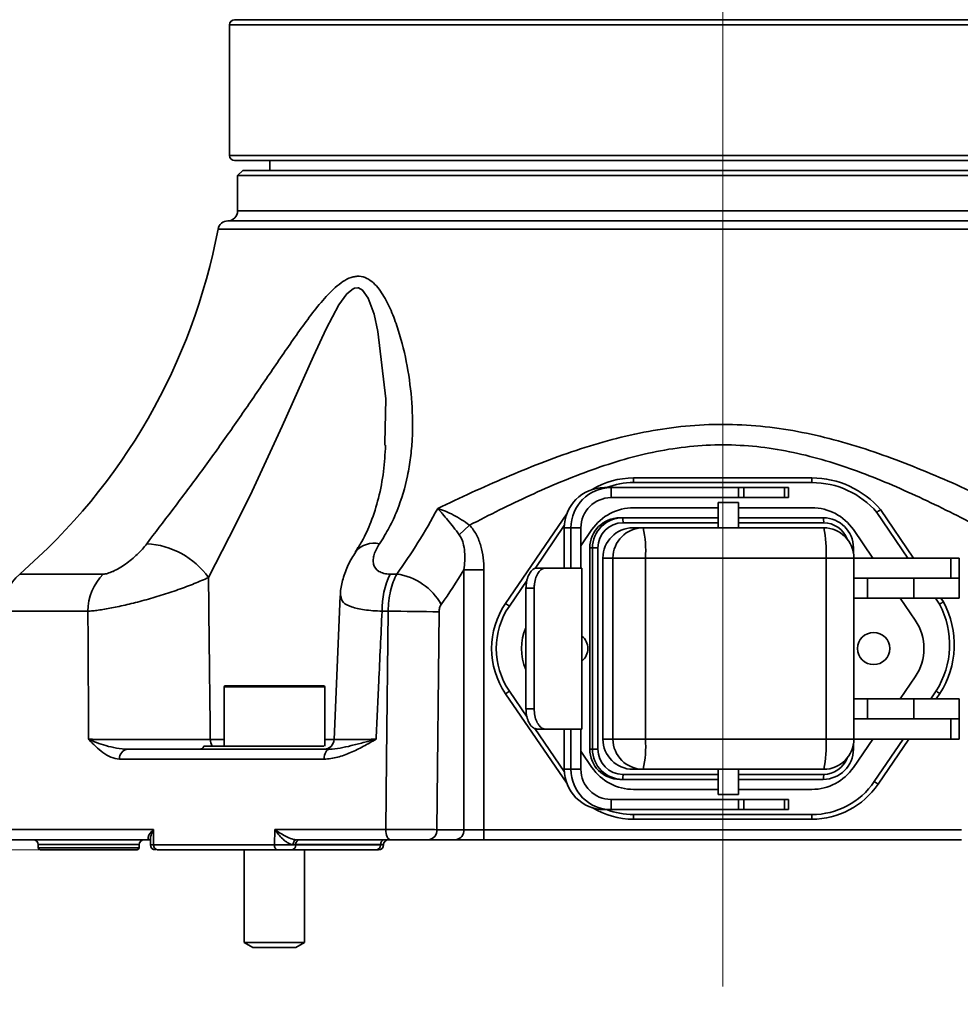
# Model space of a CAD drawing. Header units: millimetres. Extents: x 0 to 297, y 0 to 209.
# Tile 6 of 39: x 68 to 77, y 57 to 67. Entities that reach past the tile are written whole.
import ezdxf

# ---------------------------------------------------------------- set-up
doc = ezdxf.new("R2010")
doc.units = ezdxf.units.MM
doc.linetypes.add('CENTERX2', pattern=[20.32, 12.7, -2.54, 2.54, -2.54])
doc.layers.add('图层0', color=7, linetype='Continuous')
doc.styles.add('SLDTEXTSTYLE1', font='TXT', dxfattribs={"width": 0.7, "bigfont": 'bigfont'})
doc.styles.add('SLDTEXTSTYLE2', font='TXT', dxfattribs={"width": 0.7})
doc.dimstyles.new('SLDDIMSTYLE0', dxfattribs={"dimtxt": 4, "dimasz": 3, "dimexe": 0, "dimexo": 0.0625, "dimgap": 1, "dimtad": 2, "dimlfac": 10, "dimrnd": 1e-09, "dimzin": 12, "dimdsep": 46, "dimtxsty": 'SLDTEXTSTYLE2', "dimsah": 1, "dimcen": 0.09, "dimadec": 0, "dimazin": 3, "dimtfac": 1, "dimtofl": 0, "dimtmove": 0, "dimatfit": 3, "dimfxl": 0, "dimfrac": 2, "dimtolj": 1, "dimtzin": 12, "dimarcsym": 0})
doc.dimstyles.new('SLDDIMSTYLE5', dxfattribs={"dimtxt": 3, "dimasz": 3, "dimexe": 0, "dimexo": 0.0625, "dimgap": 0.75, "dimtad": 0, "dimtih": 1, "dimtoh": 1, "dimlfac": 3, "dimrnd": 1e-09, "dimzin": 12, "dimdsep": 46, "dimtxsty": 'SLDTEXTSTYLE2', "dimblk1": 'NONE', "dimblk2": 'NONE', "dimsah": 1, "dimcen": 0, "dimadec": 0, "dimazin": 3, "dimtfac": 1, "dimtmove": 0, "dimatfit": 3, "dimldrblk": 'NONE', "dimfxl": 0, "dimfrac": 2, "dimtolj": 1, "dimtzin": 12, "dimarcsym": 0})
doc.dimstyles.new('SLDDIMSTYLE6', dxfattribs={"dimtxt": 3, "dimasz": 3, "dimexe": 0, "dimexo": 0.0625, "dimgap": 0.75, "dimtad": 0, "dimtih": 1, "dimtoh": 1, "dimlfac": 3, "dimrnd": 1e-09, "dimzin": 12, "dimdsep": 46, "dimtxsty": 'SLDTEXTSTYLE2', "dimblk1": 'NONE', "dimblk2": 'NONE', "dimsah": 1, "dimcen": 0, "dimadec": 0, "dimazin": 3, "dimtol": 1, "dimtp": 0.03, "dimtfac": 1, "dimtmove": 0, "dimatfit": 3, "dimldrblk": 'NONE', "dimfxl": 0, "dimfrac": 2, "dimtolj": 1, "dimarcsym": 0})
doc.dimstyles.new('SLDDIMSTYLE7', dxfattribs={"dimtxt": 3, "dimasz": 3, "dimexe": 0, "dimexo": 0.0625, "dimgap": 0.75, "dimtad": 0, "dimtih": 1, "dimtoh": 1, "dimlfac": 3, "dimrnd": 1e-09, "dimzin": 12, "dimdsep": 46, "dimtxsty": 'SLDTEXTSTYLE2', "dimblk1": 'NONE', "dimblk2": 'NONE', "dimsah": 1, "dimcen": 0, "dimadec": 0, "dimazin": 3, "dimtfac": 1, "dimtmove": 0, "dimatfit": 3, "dimldrblk": 'NONE', "dimfxl": 0, "dimfrac": 2, "dimtolj": 1, "dimtzin": 12, "dimarcsym": 0})
doc.dimstyles.new('SLDDIMSTYLE9', dxfattribs={"dimtxt": 4, "dimasz": 3, "dimexe": 0, "dimexo": 0.0625, "dimgap": 1, "dimtad": 0, "dimtih": 1, "dimtoh": 1, "dimlfac": 2, "dimrnd": 1e-09, "dimzin": 12, "dimdsep": 46, "dimtxsty": 'SLDTEXTSTYLE2', "dimblk1": 'NONE', "dimblk2": 'NONE', "dimsah": 1, "dimcen": 0, "dimadec": 0, "dimazin": 3, "dimtfac": 1, "dimtmove": 0, "dimatfit": 3, "dimldrblk": 'NONE', "dimfxl": 0, "dimfrac": 2, "dimtolj": 1, "dimtzin": 12, "dimarcsym": 0})

# ---------------------------------------------------------------- blocks, each defined once
blk = doc.blocks.new('_D_3')
at = {"layer": '图层0'}
for p, q in [((67.8406, 57.6856), (67.8406, 50.5312)), ((82.2406, 57.6856), (82.2406, 50.5312)), ((67.8406, 51.5312), (82.2406, 51.5312))]:
    blk.add_line(p, q, dxfattribs=at)
for points in [[(67.8406, 51.5312), (70.8406, 51.0812), (70.8406, 51.9812)], [(82.2406, 51.5312), (79.2406, 51.9812), (79.2406, 51.0812)]]:
    blk.add_solid(points, dxfattribs=at)
at = {"layer": '图层0', "char_height": 4, "attachment_point": 1, "style": 'SLDTEXTSTYLE2'}
for s, insert in [('%%c', (69.3375, 56.6874)), ('144', (73.7603, 56.6874))]:
    blk.add_mtext(s, dxfattribs=dict(at, insert=insert))
blk = doc.blocks.new('_D_6')
at = {"layer": '图层0'}
for p, q in [((57.9906, 77.9356), (46.2579, 77.9356)), ((47.2579, 77.9356), (47.2579, 58.6856)), ((67.2599, 58.6856), (46.2579, 58.6856))]:
    blk.add_line(p, q, dxfattribs=at)
for points in [[(47.2579, 77.9356), (46.8079, 74.9356), (47.7079, 74.9356)], [(47.2579, 58.6856), (47.7079, 61.6856), (46.8079, 61.6856)]]:
    blk.add_solid(points, dxfattribs=at)
at = {"layer": '图层0', "insert": (42.1017, 62.4911), "char_height": 4, "attachment_point": 1, "rotation": 90, "style": 'SLDTEXTSTYLE2'}
blk.add_mtext('192.5', dxfattribs=at)
blk = doc.blocks.new('_D_7')
at = {"layer": '图层0'}
for p, q in [((71.3116, 155.3356), (41.4459, 155.3356)), ((42.4459, 155.3356), (42.4459, 58.6856)), ((67.2599, 58.6856), (41.4459, 58.6856))]:
    blk.add_line(p, q, dxfattribs=at)
for centre, start, end in [((40.1181, 108.1745), 63.43495, 116.56505), ((40.1181, 105.8467), 243.43495, 296.56505)]:
    blk.add_arc(centre, 5.2051, start, end, dxfattribs=at)
for points in [[(42.4459, 155.3356), (41.9959, 152.3356), (42.8959, 152.3356)], [(42.4459, 58.6856), (42.8959, 61.6856), (41.9959, 61.6856)]]:
    blk.add_solid(points, dxfattribs=at)
at = {"layer": '图层0', "insert": (37.2896, 101.1911), "char_height": 4, "attachment_point": 1, "rotation": 90, "style": 'SLDTEXTSTYLE2'}
blk.add_mtext('966.5', dxfattribs=at)
blk = doc.blocks.new('_D_9')
at = {"layer": '图层0'}
for p, q in [((61.9406, 100.1356), (61.9406, 96.4877)), ((61.9406, 97.4877), (50.535, 97.4877)), ((61.9406, 97.4877), (75.0406, 97.4877))]:
    blk.add_line(p, q, dxfattribs=at)
for points in [[(61.9406, 97.4877), (64.9406, 97.0377), (64.9406, 97.9377)], [(75.0406, 97.4877), (72.0406, 97.9377), (72.0406, 97.0377)]]:
    blk.add_solid(points, dxfattribs=at)
at = {"layer": '图层0', "insert": (50.535, 102.644), "char_height": 4, "attachment_point": 1, "style": 'SLDTEXTSTYLE2'}
blk.add_mtext('131', dxfattribs=at)
blk = doc.blocks.new('_D_10')
at = {"layer": '图层0'}
for p, q in [((60.4906, 73.4606), (60.4906, 68.3253)), ((60.4906, 69.3253), (48.2072, 69.3253)), ((60.4906, 69.3253), (75.0406, 69.3253))]:
    blk.add_line(p, q, dxfattribs=at)
for points in [[(60.4906, 69.3253), (63.4906, 68.8753), (63.4906, 69.7753)], [(75.0406, 69.3253), (72.0406, 69.7753), (72.0406, 68.8753)]]:
    blk.add_solid(points, dxfattribs=at)
at = {"layer": '图层0', "insert": (48.2072, 74.4815), "char_height": 4, "attachment_point": 1, "style": 'SLDTEXTSTYLE2'}
blk.add_mtext('145.5', dxfattribs=at)
blk = doc.blocks.new('_D_20')
at = {"layer": '图层0'}
blk.add_line((205.1503, 125.9458), (189.7707, 125.9458), dxfattribs=at)
at = {"layer": '图层0', "char_height": 3, "attachment_point": 1, "style": 'SLDTEXTSTYLE2'}
for s, insert in [('PCD', (189.7707, 129.813)), ('%%c', (195.0082, 129.813)), ('126', (198.3253, 129.813))]:
    blk.add_mtext(s, dxfattribs=dict(at, insert=insert))
blk = doc.blocks.new('_None')
blk = doc.blocks.new('SW_SYMBOL_HOLE_DEPTH')
at = {"layer": '图层0', "color": 0}
for p, q in [((0, 875), (800, 875)), ((400, 875), (400, 75)), ((100, 555), (400, 75)), ((700, 555), (400, 75))]:
    blk.add_line(p, q, dxfattribs=at)
blk = doc.blocks.new('_D_21')
at = {"layer": '图层0'}
blk.add_line((193.8392, 158.7277), (174.7352, 158.7277), dxfattribs=at)
at = {"layer": '图层0', "xscale": 0.003490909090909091, "yscale": 0.003490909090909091, "zscale": 0.003490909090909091}
blk.add_blockref('SW_SYMBOL_HOLE_DEPTH', (187.3634, 158.9731), dxfattribs=at)
at = {"layer": '图层0', "attachment_point": 1, "style": 'SLDTEXTSTYLE2'}
for s, insert, char_height in [('0.03', (182.7078, 163.7975), 2), ('+', (181.5439, 163.7975), 2), ('%%c', (174.7352, 162.5949), 3), ('6', (190.5059, 162.5949), 3), ('4', (178.0523, 162.5949), 3), ('0', (182.7078, 161.4697), 2)]:
    blk.add_mtext(s, dxfattribs=dict(at, insert=insert, char_height=char_height))
blk = doc.blocks.new('_D_22')
at = {"layer": '图层0'}
blk.add_line((239.5302, 134.3533), (260.1472, 134.3533), dxfattribs=at)
at = {"layer": '图层0', "char_height": 3, "attachment_point": 1}
for s, insert, style in [('贯穿', (253.1639, 137.2196), 'SLDTEXTSTYLE1'), ('%%c', (244.6093, 137.2196), 'SLDTEXTSTYLE2'), ('4-', (241.1177, 137.2196), 'SLDTEXTSTYLE2'), ('6.6', (247.9264, 137.2196), 'SLDTEXTSTYLE2'), ('圆周均布', (243.6491, 133.728), 'SLDTEXTSTYLE1')]:
    blk.add_mtext(s, dxfattribs=dict(at, insert=insert, style=style))
blk = doc.blocks.new('_D_24')
at = {"layer": '图层0'}
blk.add_line((165.249, 103.4716), (145.272, 103.4716), dxfattribs=at)
at = {"layer": '图层0', "char_height": 4, "attachment_point": 1, "style": 'SLDTEXTSTYLE2'}
for s, insert in [('%%c', (154.5831, 108.6279)), ('PCD', (145.272, 108.6279)), ('50', (159.0059, 108.6279))]:
    blk.add_mtext(s, dxfattribs=dict(at, insert=insert))

msp = doc.modelspace()

# ---------------------------------------------------------------- linework, layer by layer
at = {"color": 7, "linetype": 'Continuous', "lineweight": 35}
for p, q in [((70.190587, 66.935572), (79.890587, 66.935572)), ((70.140587, 66.885572), (70.140587, 65.585572)), ((79.890587, 65.535572), (70.190587, 65.535572)), ((70.540587, 65.535572), (70.540587, 65.435572)), ((70.270587, 65.435572), (70.220587, 65.385572)), ((70.220587, 65.385572), (70.220587, 65.035572)), ((79.860587, 65.385572), (70.220587, 65.385572)), ((70.270587, 65.435572), (79.810587, 65.435572)), ((71.682876, 62.707776), (71.683281, 62.72758)), ((74.154719, 62.381397), (74.154719, 62.335572)), ((74.154719, 62.381397), (75.926456, 62.381397)), ((75.926456, 62.335572), (74.154719, 62.335572)), ((75.926456, 62.381397), (75.926456, 62.335572)), ((73.931161, 62.285572), (73.864598, 62.285572)), ((73.931161, 62.185572), (73.931161, 62.285572)), ((75.198313, 62.285572), (73.931161, 62.285572)), ((75.198313, 62.185572), (75.198313, 62.285572)), ((75.198313, 62.285572), (75.249273, 62.285572)), ((75.249273, 62.285572), (75.249273, 62.185572)), ((75.249273, 62.285572), (75.65377, 62.285572)), ((75.65377, 62.185572), (75.65377, 62.285572)), ((75.65377, 62.285572), (75.694359, 62.285572)), ((75.694359, 62.185572), (75.694359, 62.285572)), ((75.198313, 62.185572), (73.931161, 62.185572)), ((75.249273, 62.185572), (75.198313, 62.185572)), ((75.249273, 62.185572), (75.65377, 62.185572)), ((75.694359, 62.185572), (75.65377, 62.185572)), ((74.996785, 62.085572), (74.154719, 62.085572)), ((74.996785, 62.135572), (74.996785, 61.885572)), ((74.997082, 62.135572), (74.996785, 62.135572)), ((75.196785, 62.135572), (74.997082, 62.135572)), ((75.196785, 61.885572), (75.196785, 62.135572)), ((75.926456, 62.085572), (75.196785, 62.085572)), ((74.019008, 61.985572), (74.045921, 61.985572)), ((74.045921, 61.985572), (74.996785, 61.985572)), ((75.196785, 61.985572), (76.039999, 61.985572)), ((76.88111, 61.585572), (76.572096, 62.038427)), ((72.423064, 61.815439), (72.524709, 61.911639)), ((73.466646, 61.907833), (73.175799, 61.481601)), ((73.466029, 61.485572), (73.466029, 61.885572)), ((73.532592, 61.885572), (73.466029, 61.885572)), ((73.532592, 61.885572), (73.532592, 61.485572)), ((73.632234, 61.885572), (73.532592, 61.885572)), ((73.632234, 61.885572), (73.632234, 61.485572)), ((73.741711, 61.867395), (73.632234, 61.706958)), ((74.149469, 61.885572), (74.249431, 61.885572)), ((74.249431, 61.885572), (76.044101, 61.885572)), ((76.531771, 61.585572), (76.339464, 61.867395)), ((73.746809, 61.685572), (73.719896, 61.685572)), ((73.719896, 59.685572), (73.719896, 61.685572)), ((73.746809, 59.685572), (73.746809, 61.685572)), ((73.746809, 61.685572), (73.800506, 61.685572)), ((73.800506, 61.685572), (73.800506, 59.685572)), ((76.339259, 61.639255), (76.339259, 61.685572)), ((73.850358, 59.785572), (73.850358, 61.585572)), ((73.950319, 61.585572), (73.850358, 61.585572)), ((74.272499, 61.585572), (73.950319, 61.585572)), ((73.950319, 59.785572), (73.950319, 61.585572)), ((74.272499, 61.585572), (74.272499, 59.785572)), ((76.067169, 61.585572), (74.272499, 61.585572)), ((76.067169, 59.785572), (76.067169, 61.585572)), ((76.344101, 59.785572), (76.344101, 61.585572)), ((76.344101, 61.585572), (77.306939, 61.585572)), ((77.306939, 61.585572), (77.306939, 61.385572)), ((77.306939, 61.585572), (77.390587, 61.585572)), ((77.390587, 61.385572), (77.390587, 61.585572)), ((72.468791, 58.885572), (72.468791, 61.469465)), ((72.468791, 61.469465), (72.66845, 61.469465)), ((72.66845, 61.469465), (72.66845, 58.885572)), ((73.194199, 61.485572), (73.276214, 61.485572)), ((73.641535, 61.485572), (73.276214, 61.485572)), ((73.641535, 59.885572), (73.641535, 61.485572)), ((71.737206, 61.425888), (71.802487, 61.425888)), ((73.096217, 61.364974), (72.921075, 61.108307)), ((76.344101, 61.385572), (77.306939, 61.385572)), ((76.480487, 61.385572), (76.480487, 61.185572)), ((76.938984, 61.385572), (76.938984, 61.185572)), ((77.306939, 61.385572), (77.390587, 61.385572)), ((77.390587, 61.185572), (77.390587, 61.385572)), ((73.167363, 61.285572), (73.0856, 61.285572)), ((73.0856, 61.285572), (73.0856, 60.085572)), ((73.167363, 61.285572), (73.167363, 60.085572)), ((71.23978, 61.209789), (71.179084, 59.781417)), ((76.480487, 61.185572), (76.339259, 61.185572)), ((76.480487, 61.185572), (76.938984, 61.185572)), ((76.953595, 60.967395), (76.804719, 61.185572)), ((76.938984, 61.185572), (77.390587, 61.185572)), ((77.195049, 61.125498), (77.154057, 61.185572)), ((72.883223, 61.134136), (72.921075, 61.108307)), ((71.71703, 61.056472), (71.655493, 61.056472)), ((72.222165, 61.049491), (72.19913, 58.885572)), ((76.804719, 60.185572), (76.953595, 60.403748)), ((70.085815, 60.305572), (70.085815, 59.715572)), ((70.095815, 60.315572), (70.996028, 60.315572)), ((70.996028, 60.315572), (71.075815, 60.315572)), ((71.085815, 59.715572), (71.085815, 60.305572)), ((72.883223, 60.237007), (72.921075, 60.262836)), ((72.921075, 60.262836), (73.096991, 60.005035)), ((76.339259, 60.185572), (76.480487, 60.185572)), ((76.480487, 60.185572), (76.480487, 59.985572)), ((76.480487, 60.185572), (76.938984, 60.185572)), ((76.938984, 59.985572), (76.938984, 60.185572)), ((76.938984, 60.185572), (77.390587, 60.185572)), ((77.107376, 60.185572), (77.160892, 60.263998)), ((77.390587, 59.985572), (77.390587, 60.185572)), ((73.0856, 60.085572), (73.167363, 60.085572)), ((73.174019, 59.892151), (73.466646, 59.463311)), ((76.344101, 59.985572), (77.306939, 59.985572)), ((77.306939, 59.785572), (77.306939, 59.985572)), ((77.306939, 59.985572), (77.390587, 59.985572)), ((77.390587, 59.785572), (77.390587, 59.985572)), ((73.276214, 59.885572), (73.194199, 59.885572)), ((73.276214, 59.885572), (73.641535, 59.885572)), ((73.466029, 59.485572), (73.466029, 59.885572)), ((73.532592, 59.885572), (73.532592, 59.485572)), ((73.632234, 59.485572), (73.632234, 59.885572)), ((69.885815, 59.715572), (71.07636, 59.715572)), ((73.850358, 59.785572), (73.950319, 59.785572)), ((74.272499, 59.785572), (73.950319, 59.785572)), ((74.272499, 59.785572), (76.067169, 59.785572)), ((76.339259, 59.685572), (76.339259, 59.731889)), ((76.339464, 59.503748), (76.531771, 59.785572)), ((76.344101, 59.785572), (77.306939, 59.785572)), ((76.545968, 59.362836), (76.834429, 59.785572)), ((77.306939, 59.785572), (77.390587, 59.785572)), ((69.129823, 59.685572), (71.135486, 59.685572)), ((71.124733, 59.685572), (71.142248, 59.685572)), ((73.632234, 59.664185), (73.741711, 59.503748)), ((73.719896, 59.685572), (73.746809, 59.685572)), ((73.746809, 59.685572), (73.800506, 59.685572)), ((71.080371, 59.587317), (69.0464, 59.587317)), ((73.466029, 59.485572), (73.532592, 59.485572)), ((73.632234, 59.485572), (73.532592, 59.485572)), ((74.249431, 59.485572), (74.149469, 59.485572)), ((76.044101, 59.485572), (74.249431, 59.485572)), ((74.996785, 59.485572), (74.996785, 59.235572)), ((75.196785, 59.235572), (75.196785, 59.485572)), ((74.045921, 59.385572), (74.019008, 59.385572)), ((74.996785, 59.385572), (74.045921, 59.385572)), ((76.039999, 59.385572), (75.196785, 59.385572)), ((76.545968, 59.362836), (76.583821, 59.337007)), ((74.154719, 59.285572), (74.996785, 59.285572)), ((74.997082, 59.235572), (74.996785, 59.235572)), ((75.196785, 59.235572), (74.997082, 59.235572)), ((75.196785, 59.285572), (75.926456, 59.285572)), ((73.931161, 59.185572), (73.931161, 59.085572)), ((73.931161, 59.185572), (75.198313, 59.185572)), ((75.198313, 59.085572), (75.198313, 59.185572)), ((75.198313, 59.185572), (75.249273, 59.185572)), ((75.249273, 59.185572), (75.249273, 59.085572)), ((75.249273, 59.185572), (75.65377, 59.185572)), ((75.65377, 59.085572), (75.65377, 59.185572)), ((75.65377, 59.185572), (75.694359, 59.185572)), ((75.694359, 59.085572), (75.694359, 59.185572)), ((73.931161, 59.085572), (73.864598, 59.085572)), ((73.931161, 59.085572), (75.198313, 59.085572)), ((74.154719, 59.035572), (74.154719, 58.989746)), ((74.154719, 59.035572), (75.926456, 59.035572)), ((75.249273, 59.085572), (75.198313, 59.085572)), ((75.249273, 59.085572), (75.65377, 59.085572)), ((75.694359, 59.085572), (75.65377, 59.085572)), ((75.926456, 59.035572), (75.926456, 58.989746)), ((75.926456, 58.989746), (74.154719, 58.989746)), ((69.384591, 58.887317), (69.385816, 58.736444)), ((70.585167, 58.736444), (70.59098, 58.887317)), ((70.59098, 58.887317), (71.693615, 58.887317)), ((72.19913, 58.885572), (72.468791, 58.885572)), ((72.468791, 58.885572), (72.66845, 58.885572)), ((72.66845, 58.785572), (72.66845, 58.885572)), ((72.66845, 58.885572), (77.412725, 58.885572)), ((69.347789, 58.785572), (67.944094, 58.785572)), ((68.23878, 58.737317), (68.239913, 58.704874)), ((69.241261, 58.704874), (69.242394, 58.737317)), ((69.356293, 58.785572), (69.347789, 58.785572)), ((69.353219, 58.785526), (69.353631, 58.73177)), ((69.385816, 58.736444), (70.585167, 58.736444)), ((70.798039, 58.737317), (70.797907, 58.733827)), ((70.797907, 58.733827), (71.640116, 58.733827)), ((71.640211, 58.737317), (70.798039, 58.737317)), ((71.740116, 58.785572), (70.803576, 58.785572)), ((71.640211, 58.737317), (71.640116, 58.733827)), ((72.388928, 58.785572), (72.119267, 58.785572)), ((72.66845, 58.785572), (72.388928, 58.785572)), ((77.412725, 58.785572), (72.66845, 58.785572)), ((69.221274, 58.685572), (68.259901, 58.685572)), ((70.616107, 58.685572), (69.425084, 58.685572)), ((70.285815, 58.685572), (70.285815, 57.76557)), ((71.600208, 58.685572), (70.757999, 58.685572)), ((70.885815, 57.76557), (70.885815, 58.685572)), ((71.620335, 58.685572), (71.620327, 58.685572)), ((70.285815, 57.76557), (70.372415, 57.715572)), ((70.285815, 57.76557), (70.885815, 57.76557)), ((70.799215, 57.715572), (70.885815, 57.76557)), ((70.372415, 57.715572), (70.799215, 57.715572))]:
    msp.add_line(p, q, dxfattribs=at)
at = {"color": 8, "linetype": 'Continuous', "lineweight": 35}
for p, q in [((79.940587, 66.885572), (70.140587, 66.885572)), ((70.140587, 65.585572), (79.940587, 65.585572)), ((70.220587, 65.035572), (75.040587, 65.035572)), ((75.040587, 65.035572), (79.860587, 65.035572)), ((70.12235, 64.935587), (75.040587, 64.935587)), ((75.040587, 64.935587), (79.958824, 64.935587)), ((75.040587, 64.854094), (70.025838, 64.854094)), ((80.055337, 64.854094), (75.040587, 64.854094)), ((76.608554, 62.066301), (76.936588, 61.585572)), ((72.883223, 61.134136), (73.490915, 62.0247)), ((74.996785, 61.935572), (74.049765, 61.935572)), ((76.043844, 61.935572), (75.196785, 61.935572)), ((76.326944, 61.685572), (76.339259, 61.685572)), ((76.344101, 61.585572), (76.067169, 61.585572)), ((68.054774, 61.425888), (68.885162, 61.425888)), ((77.209535, 61.185572), (77.234261, 61.149336)), ((68.7329, 61.056472), (67.881972, 61.056472)), ((71.004399, 60.305572), (70.085815, 60.305572)), ((71.085815, 60.305572), (71.004399, 60.305572)), ((73.490915, 59.346443), (72.883223, 60.237007)), ((77.199093, 60.238678), (77.162854, 60.185572)), ((69.949069, 59.782082), (70.085815, 59.782082)), ((71.085815, 59.782082), (71.189254, 59.782082)), ((76.344101, 59.785572), (76.067169, 59.785572)), ((76.889907, 59.785572), (76.583821, 59.337007)), ((76.326944, 59.685572), (76.339259, 59.685572)), ((74.049765, 59.435572), (74.996785, 59.435572)), ((75.196785, 59.435572), (76.043844, 59.435572)), ((67.844109, 58.887317), (69.384591, 58.887317)), ((68.740587, 58.737317), (68.23878, 58.737317)), ((69.242394, 58.737317), (68.740587, 58.737317)), ((69.353315, 58.785066), (69.347789, 58.785572)), ((68.239913, 58.704874), (69.241261, 58.704874))]:
    msp.add_line(p, q, dxfattribs=at)
at = {"color": 7, "linetype": 'Continuous', "lineweight": 18}
msp.add_line((68.259901, 58.685572), (67.840587, 58.685572), dxfattribs=at)
at = {"color": 8, "linetype": 'Continuous', "lineweight": 35, "flags": 128}
msp.add_lwpolyline([(71.683281, 62.72758), (71.69225, 63.166086), (71.614683, 63.838193), (71.5756, 64.00988), (71.517247, 64.168048), (71.461256, 64.248008), (71.422362, 64.269405), (71.416459, 64.270543), (71.381535, 64.267195), (71.366937, 64.261119), (71.306777, 64.211896), (71.227058, 64.101354), (71.100144, 63.862818), (70.974216, 63.590549), (70.663886, 62.896116), (70.34338, 62.207307), (70.136364, 61.791883), (69.930928, 61.392307), (69.930928, 61.392307)], dxfattribs=at)
at = {"color": 7, "linetype": 'Continuous', "lineweight": 35, "flags": 128}
for points in [[(71.693615, 58.887317), (71.70115, 59.585446), (71.71703, 61.056472)], [(71.080371, 59.587317), (71.081592, 59.606576), (71.084839, 59.625046), (71.08999, 59.642032), (71.09685, 59.656897), (71.105162, 59.66908), (71.114614, 59.678126), (71.12485, 59.683692), (71.135486, 59.685572)], [(71.740116, 58.785572), (71.730943, 58.787536), (71.722131, 58.793352), (71.714025, 58.80279), (71.706944, 58.815481), (71.701166, 58.830925), (71.696919, 58.848516), (71.694368, 58.867563), (71.693615, 58.887317)], [(70.585167, 58.736444), (70.585668, 58.726567), (70.587365, 58.717044), (70.590191, 58.708248), (70.594036, 58.700526), (70.598747, 58.694181), (70.60414, 58.689462), (70.610004, 58.686554), (70.616107, 58.685572)], [(70.772251, 58.737059), (70.773009, 58.746599), (70.774898, 58.755732), (70.777847, 58.764118), (70.781748, 58.771449), (70.786457, 58.777452), (70.791799, 58.781907), (70.797576, 58.784647), (70.803576, 58.785572)]]:
    msp.add_lwpolyline(points, dxfattribs=at)
at = {"color": 7, "linetype": 'Continuous', "lineweight": 35}
msp.add_circle((76.540587, 60.685572), 0.16, dxfattribs=at)
for centre, radius, start, end in [((70.190587, 66.885572), 0.05, 90, 180), ((70.190587, 65.585572), 0.05, 180, 270), ((70.120587, 65.035572), 0.1, 271.0101607, 0), ((70.124113, 64.835603), 0.1, 91.0101607, 169.3437602), ((64.129312, 65.963591), 6, 310.862321, 349.3437602), ((74.154719, 61.585572), 0.75, 90, 111.0394698), ((75.926456, 61.485572), 0.895826, 40.4106691, 90), ((75.926456, 61.485572), 0.85, 40.5731651, 90), ((73.865314, 61.886286), 0.399286, 90.1028522, 180.1024843), ((73.931877, 61.886286), 0.399286, 90.1028522, 180.1024843), ((73.931698, 61.886107), 0.299465, 90.1028522, 180.1024843), ((74.154719, 61.585572), 0.5, 90, 145.6916226), ((75.926456, 61.585572), 0.5, 34.3083774, 90), ((74.019453, 61.686015), 0.299557, 90.0850686, 180.0848167), ((74.046366, 61.686015), 0.299557, 90.0850686, 180.0848167), ((73.884319, 61.947998), 0.165912, 355.704783, 13.0892335), ((75.878398, 61.947998), 0.165912, 355.704783, 13.0892335), ((76.039555, 61.686015), 0.299557, 359.9151833, 89.9149314), ((74.050136, 61.685941), 0.249631, 90.0850686, 180.0848167), ((74.149914, 61.586015), 0.299557, 90.0850686, 180.0848167), ((74.249875, 61.586015), 0.299557, 90.0850686, 180.0848167), ((73.27982, 61.660128), 0.995475, 355.704783, 13.0892335), ((76.044101, 61.585572), 0.3, 0, 90), ((75.074491, 61.660128), 0.995475, 355.704783, 13.0892335), ((69.269811, 60.912194), 0.817059, 35.9877335, 86.6270354), ((68.381895, 61.047746), 0.5, 130.862321, 179), ((69.262162, 61.054413), 0.529266, 135.4230452, 179.7771465), ((72.466183, 61.070897), 0.810818, 154.0352201, 181.0193687), ((71.720902, 60.834674), 0.596817, 28.9295521, 82.1430026), ((73.540587, 60.685572), 0.795826, 145.6916226, 214.3083774), ((73.540587, 60.685572), 0.75, 145.6916226, 214.3083774), ((76.445973, 60.723771), 0.85, 327.2544609, 28.2045281), ((76.445973, 60.723771), 0.895826, 327.2139605, 28.3628419), ((71.658576, 38.547792), 22.508756, 88.5652407, 89.8512069), ((76.540587, 60.685572), 0.5, 325.6916226, 34.3083774), ((73.540587, 60.685572), 0.5, 155.5017536, 204.4982464), ((73.540587, 60.685572), 0.16, 0, 50.8817696), ((73.540587, 60.685572), 0.16, 309.1182304, 0), ((70.095815, 60.305572), 0.01, 90, 180), ((71.075815, 60.305572), 0.01, 0, 90), ((69.839989, 59.735572), 0.05, 270, 336.4218215), ((71.079669, 59.785572), 0.1, 270.0010433, 357.7529058), ((74.149914, 59.785128), 0.299557, 179.9151833, 269.9149314), ((74.249875, 59.785128), 0.299557, 179.9151833, 269.9149314), ((73.27982, 59.711015), 0.995475, 346.9107665, 4.295217), ((76.044101, 59.785572), 0.3, 270, 0), ((75.074491, 59.711015), 0.995475, 346.9107665, 4.295217), ((69.138714, 59.59348), 0.092519, 95.5149468, 183.8198295), ((74.019453, 59.685128), 0.299557, 179.9151833, 269.9149314), ((74.046366, 59.685128), 0.299557, 179.9151833, 269.9149314), ((74.050136, 59.685202), 0.249631, 179.9151833, 269.9149314), ((76.039555, 59.685128), 0.299557, 270.0850686, 0.0848167), ((74.154719, 59.785572), 0.5, 214.3083774, 270), ((75.926456, 59.785572), 0.5, 270, 325.6916226), ((73.865314, 59.484857), 0.399286, 179.8975157, 269.8971478), ((73.931877, 59.484857), 0.399286, 179.8975157, 269.8971478), ((73.931698, 59.485036), 0.299465, 179.8975157, 269.8971478), ((73.884319, 59.423146), 0.165912, 346.9107665, 4.295217), ((75.878398, 59.423146), 0.165912, 346.9107665, 4.295217), ((75.926456, 59.785572), 0.75, 270, 325.6916226), ((75.926456, 59.785572), 0.795826, 270, 325.6916226), ((74.154719, 59.785572), 0.75, 248.9605302, 270), ((72.107929, 58.876517), 0.091649, 277.1059847, 5.6698032), ((72.37759, 58.876517), 0.091649, 277.1059847, 5.6698032), ((68.188811, 58.735572), 0.05, 2, 90), ((69.292364, 58.735572), 0.05, 90, 178), ((69.403604, 58.735572), 0.05, 180.721883, 270.0066333), ((69.431322, 58.730978), 0.045833, 173.1510529, 262.1773917), ((70.752595, 58.73067), 0.045421, 276.8327145, 3.9850213), ((70.84335, 58.740473), 0.045421, 96.8327145, 183.9850213), ((71.594804, 58.73067), 0.045421, 276.8327145, 3.9850213), ((71.620335, 58.735572), 0.05, 269.9999623, 358.564798), ((71.685522, 58.740473), 0.045421, 96.8327145, 183.9850213), ((71.720372, 58.735572), 0.05, 90.0184616, 178.8465988), ((68.259901, 58.705572), 0.02, 182, 270), ((69.221274, 58.705572), 0.02, 270, 358)]:
    msp.add_arc(centre, radius, start, end, dxfattribs=at)
at = {"color": 8, "linetype": 'Continuous', "lineweight": 35}
for centre, radius, start, end in [((74.154719, 61.585572), 0.795826, 90, 121.1896262), ((76.043646, 61.686288), 0.249284, 20.9154242, 89.9544396), ((71.577803, 61.490971), 0.242626, 77.4907085, 139.6818411), ((70.081827, 59.782496), 0.132759, 180.1788003, 210.2719764), ((76.043571, 59.684964), 0.249392, 270.0627765, 339.0673597), ((74.154719, 59.785572), 0.795826, 238.8103738, 270)]:
    msp.add_arc(centre, radius, start, end, dxfattribs=at)
at = {"color": 7, "linetype": 'Continuous', "lineweight": 35}
for points, knots in [([(69.317883, 61.727837), (69.399077, 61.834673), (69.483499, 61.94477), (69.655357, 62.17159), (69.742829, 62.28831), (69.87509, 62.468233), (69.919415, 62.529089), (70.00703, 62.650542), (70.05049, 62.711369), (70.179908, 62.894142), (70.264878, 63.0164), (70.433104, 63.261243), (70.516329, 63.383852), (70.641356, 63.566988), (70.683073, 63.627896), (70.767092, 63.749068), (70.809417, 63.809377), (70.894782, 63.927676), (70.937956, 63.985901), (71.02624, 64.098257), (71.0712, 64.152357), (71.141963, 64.227292), (71.166153, 64.251222), (71.215592, 64.295159), (71.240951, 64.315298), (71.293483, 64.349711), (71.320132, 64.363631), (71.361013, 64.377566), (71.374735, 64.381004), (71.401798, 64.385113), (71.41522, 64.385812), (71.455144, 64.383679), (71.480489, 64.376598), (71.528204, 64.353281), (71.550011, 64.337447), (71.590557, 64.300345), (71.609392, 64.278916), (71.644013, 64.233406), (71.659945, 64.209195), (71.704763, 64.133638), (71.730729, 64.079438), (71.777624, 63.967017), (71.798398, 63.90893), (71.854087, 63.73326), (71.882849, 63.613465), (71.92719, 63.372358), (71.942638, 63.250943), (71.959665, 63.007691), (71.961234, 62.885832), (71.951228, 62.702946), (71.945821, 62.64225), (71.930617, 62.522197), (71.920815, 62.462724), (71.884232, 62.286018), (71.850354, 62.17051), (71.781815, 62.000747), (71.75589, 61.944554), (71.697878, 61.8345), (71.665806, 61.780607), (71.630355, 61.727837)], [0, 0, 0, 0, 0.0625, 0.0625, 0.125, 0.125, 0.15625, 0.15625, 0.1875, 0.1875, 0.25, 0.25, 0.3125, 0.3125, 0.34375, 0.34375, 0.375, 0.375, 0.40625, 0.40625, 0.4375, 0.4375, 0.453125, 0.453125, 0.46875, 0.46875, 0.484375, 0.484375, 0.4921875, 0.4921875, 0.5, 0.5, 0.515625, 0.515625, 0.53125, 0.53125, 0.546875, 0.546875, 0.5625, 0.5625, 0.59375, 0.59375, 0.625, 0.625, 0.6875, 0.6875, 0.75, 0.75, 0.8125, 0.8125, 0.84375, 0.84375, 0.875, 0.875, 0.9375, 0.9375, 0.96875, 0.96875, 1, 1, 1, 1]), ([(72.208248, 62.076787), (72.4327, 62.184324), (72.658305, 62.289096), (73.115169, 62.485001), (73.346414, 62.576172), (73.701063, 62.694126), (73.820758, 62.730302), (74.061055, 62.793942), (74.181896, 62.82149), (74.546871, 62.888997), (74.793578, 62.913581), (75.294709, 62.913118), (75.54062, 62.888116), (76.024895, 62.797961), (76.263297, 62.733011), (76.617083, 62.615294), (76.734223, 62.572721), (76.966028, 62.482978), (77.080912, 62.435736), (77.423351, 62.288875), (77.648732, 62.184201), (77.872926, 62.076787)], [0, 0, 0, 0, 0.125, 0.125, 0.25, 0.25, 0.3125, 0.3125, 0.375, 0.375, 0.5, 0.5, 0.625, 0.625, 0.75, 0.75, 0.8125, 0.8125, 0.875, 0.875, 1, 1, 1, 1]), ([(71.691354, 62.708299), (71.685669, 62.620156), (71.673942, 62.438333), (71.625972, 62.183015), (71.552826, 61.952691), (71.475443, 61.777672), (71.413723, 61.684191), (71.391935, 61.65119)], [0, 0, 0, 0, 0.228750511, 0.471872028, 0.700892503, 0.894409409, 1, 1, 1, 1]), ([(77.556466, 61.911639), (77.358677, 62.013764), (77.159635, 62.113225), (76.856712, 62.252979), (76.754999, 62.297969), (76.549531, 62.383544), (76.445608, 62.42418), (76.132233, 62.536421), (75.920651, 62.598611), (75.489542, 62.68533), (75.269973, 62.709663), (74.82071, 62.710333), (74.600199, 62.6866), (74.274938, 62.621841), (74.167393, 62.595448), (73.953775, 62.534581), (73.847484, 62.500031), (73.531997, 62.387184), (73.32691, 62.300213), (72.922369, 62.113637), (72.722926, 62.013985), (72.524709, 61.911639)], [0, 0, 0, 0, 0.125, 0.125, 0.1875, 0.1875, 0.25, 0.25, 0.375, 0.375, 0.5, 0.5, 0.625, 0.625, 0.6875, 0.6875, 0.75, 0.75, 0.875, 0.875, 1, 1, 1, 1]), ([(71.802487, 61.425888), (71.874938, 61.526036), (71.944979, 61.630366), (72.080256, 61.847346), (72.145548, 61.960103), (72.208248, 62.076787)], [0, 0, 0, 0, 0.5, 0.5, 1, 1, 1, 1]), ([(72.423064, 61.815439), (72.403983, 61.841635), (72.385046, 61.86678), (72.347413, 61.915309), (72.328551, 61.938886), (72.292107, 61.983077), (72.274485, 62.003756), (72.248886, 62.032791), (72.240471, 62.042159), (72.224049, 62.060085), (72.21596, 62.068729), (72.208248, 62.076787)], [0, 0, 0, 0, 0.25, 0.25, 0.5, 0.5, 0.75, 0.75, 0.875, 0.875, 1, 1, 1, 1]), ([(72.524709, 61.911639), (72.498896, 61.931477), (72.472615, 61.9497), (72.419258, 61.983409), (72.391928, 61.999008), (72.338064, 62.026772), (72.311494, 62.038993), (72.272164, 62.055), (72.259108, 62.059957), (72.233378, 62.069014), (72.220573, 62.073154), (72.208248, 62.076787)], [0, 0, 0, 0, 0.25, 0.25, 0.5, 0.5, 0.75, 0.75, 0.875, 0.875, 1, 1, 1, 1]), ([(76.572096, 62.038427), (76.575198, 62.040803), (76.580335, 62.044735), (76.593153, 62.054538), (76.600909, 62.060465), (76.608554, 62.066301)], [0, 0, 0, 0, 0.5, 0.5, 1, 1, 1, 1]), ([(72.524709, 61.911639), (72.552408, 61.882372), (72.574763, 61.849867), (72.61175, 61.780179), (72.626415, 61.742546), (72.648537, 61.6664), (72.65618, 61.627678), (72.666149, 61.549227), (72.66845, 61.50936), (72.66845, 61.469465)], [0, 0, 0, 0, 0.25, 0.25, 0.5, 0.5, 0.75, 0.75, 1, 1, 1, 1]), ([(72.468791, 61.469465), (72.472997, 61.498808), (72.475971, 61.528346), (72.478739, 61.587313), (72.478567, 61.616799), (72.473766, 61.675777), (72.469102, 61.705563), (72.456831, 61.748489), (72.451856, 61.762536), (72.439441, 61.789902), (72.432003, 61.803168), (72.423064, 61.815439)], [0, 0, 0, 0, 0.25, 0.25, 0.5, 0.5, 0.75, 0.75, 0.875, 0.875, 1, 1, 1, 1]), ([(68.885162, 61.425888), (68.897388, 61.425888), (68.912, 61.428238), (68.936785, 61.435122), (68.945616, 61.438009), (68.963837, 61.444778), (68.973254, 61.448661), (69.002363, 61.461762), (69.023069, 61.47254), (69.064399, 61.496698), (69.085481, 61.510325), (69.126943, 61.539629), (69.147071, 61.555099), (69.186198, 61.58756), (69.205357, 61.604725), (69.25903, 61.656481), (69.29047, 61.691767), (69.317883, 61.727837)], [0, 0, 0, 0, 0.125, 0.125, 0.1875, 0.1875, 0.25, 0.25, 0.375, 0.375, 0.5, 0.5, 0.625, 0.625, 0.75, 0.75, 1, 1, 1, 1]), ([(71.630355, 61.727837), (71.606145, 61.691798), (71.588027, 61.655616), (71.572352, 61.604204), (71.56899, 61.587437), (71.56666, 61.55469), (71.567742, 61.539173), (71.578361, 61.495708), (71.595891, 61.470377), (71.638543, 61.444146), (71.655331, 61.437357), (71.693553, 61.428188), (71.714461, 61.425888), (71.737206, 61.425888)], [0, 0, 0, 0, 0.25, 0.25, 0.375, 0.375, 0.5, 0.5, 0.75, 0.75, 0.875, 0.875, 1, 1, 1, 1]), ([(71.394716, 61.646963), (71.36807, 61.604546), (71.314824, 61.519784), (71.267021, 61.384621), (71.241539, 61.279841), (71.242418, 61.22192), (71.242602, 61.209743)], [0, 0, 0, 0, 0.318492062, 0.636442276, 0.923566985, 1, 1, 1, 1]), ([(73.0856, 61.285572), (73.086877, 61.308055), (73.08943, 61.353022), (73.109097, 61.412949), (73.137252, 61.458151), (73.167473, 61.482144), (73.186578, 61.484594), (73.194199, 61.485572)], [0, 0, 0, 0, 0.214544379, 0.429090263, 0.643574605, 0.857819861, 1, 1, 1, 1]), ([(73.276214, 61.485572), (73.264573, 61.483375), (73.241291, 61.47898), (73.208579, 61.444608), (73.183184, 61.393971), (73.169356, 61.337715), (73.167932, 61.300447), (73.167363, 61.285572)], [0, 0, 0, 0, 0.21451527, 0.4290488, 0.6432518, 0.85760145, 1, 1, 1, 1]), ([(69.930928, 61.392307), (69.886665, 61.371704), (69.839465, 61.351313), (69.764385, 61.321031), (69.738639, 61.310988), (69.685663, 61.290995), (69.658388, 61.281033), (69.603131, 61.261496), (69.574958, 61.251854), (69.518543, 61.233149), (69.490227, 61.224057), (69.404966, 61.197531), (69.347566, 61.180795), (69.232524, 61.149427), (69.176711, 61.135287), (69.095628, 61.116245), (69.068904, 61.110233), (69.017116, 61.099106), (68.99214, 61.094007), (68.944018, 61.084707), (68.920871, 61.080506), (68.876469, 61.07301), (68.85532, 61.069736), (68.815833, 61.064226), (68.797384, 61.061971), (68.7631, 61.058459), (68.747232, 61.057202), (68.7329, 61.056472)], [0, 0, 0, 0, 0.125, 0.125, 0.1875, 0.1875, 0.25, 0.25, 0.3125, 0.3125, 0.375, 0.375, 0.5, 0.5, 0.625, 0.625, 0.6875, 0.6875, 0.75, 0.75, 0.8125, 0.8125, 0.875, 0.875, 0.9375, 0.9375, 1, 1, 1, 1]), ([(69.930928, 61.392307), (69.93421, 61.090117), (69.937561, 60.787927), (69.94098, 60.485736), (69.943634, 60.251185), (69.94633, 60.016633), (69.949069, 59.782082)], [0.0078951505, 0.0078951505, 0.0078951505, 0.0078951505, 0.0169672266, 0.0169672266, 0.0169672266, 0.0240087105, 0.0240087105, 0.0240087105, 0.0240087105]), ([(71.71703, 61.056472), (71.717335, 61.091756), (71.719463, 61.126353), (71.727225, 61.194224), (71.732961, 61.227849), (71.747592, 61.291102), (71.756464, 61.320931), (71.777363, 61.37694), (71.789309, 61.402807), (71.802487, 61.425888)], [0, 0, 0, 0, 0.25, 0.25, 0.5, 0.5, 0.75, 0.75, 1, 1, 1, 1]), ([(72.243245, 61.123374), (72.236765, 61.114184), (72.23153, 61.102817), (72.224301, 61.077515), (72.222316, 61.063647), (72.222165, 61.049491)], [0, 0, 0, 0, 0.5, 0.5, 1, 1, 1, 1]), ([(77.195049, 61.125498), (77.198389, 61.127525), (77.203918, 61.130882), (77.217708, 61.139263), (77.226047, 61.144335), (77.234261, 61.149336)], [0, 0, 0, 0, 0.5, 0.5, 1, 1, 1, 1]), ([(68.73979, 59.783826), (68.738265, 60.053707), (68.736781, 60.323588), (68.735337, 60.59347), (68.734512, 60.747804), (68.733699, 60.902138), (68.7329, 61.056472)], [0.0009836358, 0.0009836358, 0.0009836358, 0.0009836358, 0.0090890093, 0.0090890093, 0.0090890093, 0.0137241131, 0.0137241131, 0.0137241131, 0.0137241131]), ([(71.655493, 61.056472), (71.644529, 60.821003), (71.633555, 60.585535), (71.62257, 60.350067), (71.613764, 60.16132), (71.604952, 59.972573), (71.596132, 59.783826)], [0.0022895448, 0.0022895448, 0.0022895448, 0.0022895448, 0.0093613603, 0.0093613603, 0.0093613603, 0.0150300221, 0.0150300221, 0.0150300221, 0.0150300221]), ([(77.160892, 60.263998), (77.164143, 60.261844), (77.169527, 60.258277), (77.182964, 60.249372), (77.19108, 60.243991), (77.199093, 60.238678)], [0, 0, 0, 0, 0.5, 0.5, 1, 1, 1, 1]), ([(73.194199, 59.885572), (73.182612, 59.887768), (73.159437, 59.89216), (73.126797, 59.926523), (73.101428, 59.977151), (73.087595, 60.033408), (73.08617, 60.070685), (73.0856, 60.085572)], [0, 0, 0, 0, 0.21450069, 0.42902112, 0.64318413, 0.85750562, 1, 1, 1, 1]), ([(73.167363, 60.085572), (73.16864, 60.063088), (73.171193, 60.018121), (73.190866, 59.958193), (73.219064, 59.912989), (73.249367, 59.888999), (73.268561, 59.886549), (73.276214, 59.885572)], [0, 0, 0, 0, 0.21455568, 0.42911275, 0.64361291, 0.85789198, 1, 1, 1, 1]), ([(69.0464, 59.587317), (69.016854, 59.587317), (68.988601, 59.594403), (68.933962, 59.617227), (68.907493, 59.633179), (68.856765, 59.670266), (68.832432, 59.691423), (68.796978, 59.725097), (68.785339, 59.736644), (68.762361, 59.760063), (68.750934, 59.772029), (68.73979, 59.783826)], [0, 0, 0, 0, 0.25, 0.25, 0.5, 0.5, 0.75, 0.75, 0.875, 0.875, 1, 1, 1, 1]), ([(69.129823, 59.685572), (69.09059, 59.685572), (69.052628, 59.69003), (68.979642, 59.70278), (68.944569, 59.711215), (68.878618, 59.729888), (68.847658, 59.740167), (68.790127, 59.761586), (68.763619, 59.772732), (68.73979, 59.783826)], [0, 0, 0, 0, 0.25, 0.25, 0.5, 0.5, 0.75, 0.75, 1, 1, 1, 1]), ([(68.73979, 59.783826), (68.753961, 59.783683), (68.769601, 59.783543), (68.80329, 59.783275), (68.821333, 59.783145), (68.859761, 59.782898), (68.880146, 59.782779), (68.923283, 59.782552), (68.946184, 59.782443), (69.017409, 59.782138), (69.067956, 59.781963), (69.148288, 59.781744), (69.175977, 59.781678), (69.232196, 59.781562), (69.26056, 59.781512), (69.317783, 59.781429), (69.346642, 59.781396), (69.404856, 59.781347), (69.434333, 59.78133), (69.522728, 59.781306), (69.580481, 59.781325), (69.693701, 59.781429), (69.749543, 59.781516), (69.853974, 59.781752), (69.903402, 59.781902), (69.949069, 59.782082)], [0, 0, 0, 0, 0.0625, 0.0625, 0.125, 0.125, 0.1875, 0.1875, 0.25, 0.25, 0.375, 0.375, 0.4375, 0.4375, 0.5, 0.5, 0.5625, 0.5625, 0.625, 0.625, 0.75, 0.75, 0.875, 0.875, 1, 1, 1, 1]), ([(71.080371, 59.587317), (71.125092, 59.587317), (71.169162, 59.594403), (71.25669, 59.617227), (71.300304, 59.633179), (71.386054, 59.670266), (71.4283, 59.691423), (71.491367, 59.725097), (71.512332, 59.736644), (71.554225, 59.760063), (71.575318, 59.772029), (71.596132, 59.783826)], [0, 0, 0, 0, 0.25, 0.25, 0.5, 0.5, 0.75, 0.75, 0.875, 0.875, 1, 1, 1, 1]), ([(71.135486, 59.685572), (71.168911, 59.685572), (71.203067, 59.69003), (71.27397, 59.70278), (71.3108, 59.711215), (71.38714, 59.729888), (71.426718, 59.740167), (71.509237, 59.761586), (71.55214, 59.772732), (71.596132, 59.783826)], [0, 0, 0, 0, 0.25, 0.25, 0.5, 0.5, 0.75, 0.75, 1, 1, 1, 1]), ([(69.347789, 58.785572), (69.336415, 58.785572), (69.331261, 58.79121), (69.328534, 58.805895), (69.330851, 58.815009), (69.33986, 58.834453), (69.346575, 58.84477), (69.363189, 58.865772), (69.37329, 58.876659), (69.384591, 58.887317)], [0, 0, 0, 0, 0.25, 0.25, 0.5, 0.5, 0.75, 0.75, 1, 1, 1, 1]), ([(70.803576, 58.785572), (70.785443, 58.785572), (70.765003, 58.79121), (70.725483, 58.805895), (70.706396, 58.815009), (70.670011, 58.834453), (70.652831, 58.84477), (70.620476, 58.865772), (70.605044, 58.876659), (70.59098, 58.887317)], [0, 0, 0, 0, 0.25, 0.25, 0.5, 0.5, 0.75, 0.75, 1, 1, 1, 1]), ([(70.772251, 58.737059), (70.75549, 58.736882), (70.736692, 58.744425), (70.710201, 58.760302), (70.701502, 58.766434), (70.684939, 58.779406), (70.676969, 58.786314), (70.653772, 58.808014), (70.639568, 58.823466), (70.61358, 58.854919), (70.601585, 58.871231), (70.59098, 58.887317)], [0, 0, 0, 0, 0.25, 0.25, 0.375, 0.375, 0.5, 0.5, 0.75, 0.75, 1, 1, 1, 1]), ([(71.693615, 58.887317), (71.714593, 58.8873), (71.736499, 58.887274), (71.781094, 58.887205), (71.803908, 58.887162), (71.850588, 58.88706), (71.874328, 58.887), (71.921032, 58.886869), (71.944219, 58.886796), (71.990251, 58.886637), (72.012801, 58.886552), (72.055896, 58.886373), (72.076618, 58.88628), (72.136215, 58.885985), (72.170608, 58.885781), (72.19913, 58.885572)], [0, 0, 0, 0, 0.125, 0.125, 0.25, 0.25, 0.375, 0.375, 0.5, 0.5, 0.625, 0.625, 0.75, 0.75, 1, 1, 1, 1]), ([(69.347579, 58.785493), (69.347445, 58.785551), (69.346828, 58.785817), (69.35391, 58.779323), (69.353318, 58.781285), (69.353139, 58.781878)], [0, 0, 0, 0, 0.16242176, 0.74696777, 1, 1, 1, 1]), ([(70.585167, 58.736444), (70.593057, 58.736329), (70.601432, 58.736209), (70.61911, 58.735963), (70.628526, 58.735835), (70.64773, 58.735579), (70.657491, 58.735451), (70.677329, 58.735197), (70.687444, 58.73507), (70.716944, 58.734707), (70.736274, 58.734479), (70.770536, 58.734097), (70.785817, 58.733938), (70.797907, 58.733827)], [0, 0, 0, 0, 0.125, 0.125, 0.25, 0.25, 0.375, 0.375, 0.5, 0.5, 0.75, 0.75, 1, 1, 1, 1]), ([(72.119267, 58.785572), (72.097874, 58.785572), (72.072078, 58.785572), (72.02738, 58.785572), (72.011838, 58.785572), (71.979516, 58.785572), (71.962603, 58.785572), (71.928077, 58.785572), (71.910687, 58.785572), (71.875657, 58.785572), (71.857852, 58.785572), (71.82284, 58.785572), (71.805729, 58.785572), (71.772281, 58.785572), (71.755851, 58.785572), (71.740116, 58.785572)], [0, 0, 0, 0, 0.25, 0.25, 0.375, 0.375, 0.5, 0.5, 0.625, 0.625, 0.75, 0.75, 0.875, 0.875, 1, 1, 1, 1]), ([(70.757999, 58.685572), (70.749935, 58.685572), (70.739741, 58.685572), (70.716888, 58.685572), (70.703995, 58.685572), (70.677762, 58.685572), (70.664238, 58.685572), (70.638622, 58.685572), (70.626632, 58.685572), (70.616107, 58.685572)], [0, 0, 0, 0, 0.25, 0.25, 0.5, 0.5, 0.75, 0.75, 1, 1, 1, 1]), ([(71.616004, 58.685572), (71.615887, 58.685572), (71.614348, 58.685572), (71.606998, 58.685572), (71.600208, 58.685572)], [0, 0, 0, 0, 0.07609501, 1, 1, 1, 1])]:
    msp.add_open_spline(points, degree=3, knots=knots, dxfattribs=at)
for points in [[(72.468791, 61.469465), (72.396366, 61.349276), (72.321185, 61.233909), (72.243245, 61.123374)], [(70.798039, 58.737317), (70.790547, 58.737247), (70.781951, 58.737162), (70.772251, 58.737059)]]:
    msp.add_open_spline(points, degree=3, dxfattribs=at)
at = {"color": 8, "linetype": 'Continuous', "lineweight": 35}
for points, knots in [([(71.655493, 61.056472), (71.594456, 61.059924), (71.474644, 61.066701), (71.346191, 61.098024), (71.253815, 61.142919), (71.249678, 61.186146), (71.247445, 61.209466)], [0, 0, 0, 0, 0.24730685, 0.48544559, 0.72239702, 1, 1, 1, 1]), ([(71.181001, 59.781336), (71.188534, 59.781412), (71.203855, 59.781567), (71.337736, 59.782375), (71.485328, 59.783213), (71.579542, 59.783735), (71.596132, 59.783826)], [0, 0, 0, 0, 0.30399802, 0.61827867, 0.9327813, 1, 1, 1, 1]), ([(69.384591, 58.887317), (69.384482, 58.887116), (69.37987, 58.878577), (69.365748, 58.848919), (69.352305, 58.812354), (69.354557, 58.790184), (69.355028, 58.785543)], [0, 0, 0, 0, 0.00565836, 0.24049893, 0.84101254, 1, 1, 1, 1]), ([(69.355226, 58.735194), (69.354746, 58.735247), (69.352392, 58.735506), (69.363187, 58.735955), (69.379128, 58.7363), (69.385816, 58.736444)], [0, 0, 0, 0, 0.12952359, 0.63483625, 1, 1, 1, 1]), ([(71.640116, 58.733827), (71.65036, 58.733832), (71.658066, 58.73387), (71.668403, 58.734011), (71.670743, 58.73411), (71.670255, 58.734238)], [0, 0, 0, 0, 0.5, 0.5, 1, 1, 1, 1]), ([(71.668492, 58.736922), (71.669006, 58.736967), (71.671055, 58.737148), (71.659948, 58.737278), (71.645495, 58.737306), (71.640211, 58.737317)], [0, 0, 0, 0, 0.17542733, 0.69852631, 1, 1, 1, 1])]:
    msp.add_open_spline(points, degree=3, knots=knots, dxfattribs=at)
at = {"layer": '图层0', "linetype": 'CENTERX2', "lineweight": 18}
msp.add_line((75.040587, 57.32549), (75.040587, 154.870162), dxfattribs=at)

# ---------------------------------------------------------------- dimensions: what is measured, and where the dimension line sits
at = {"layer": '图层0'}
for p1, text, dimstyle, picture, middle in [((0.89564, 0.692329), '<>{\\fGDT;x}6', 'SLDDIMSTYLE6', '_D_21', (183.493446, 161.137386)), ((1.642467, 0.971739), '4-<>贯穿\\P圆周均布', 'SLDDIMSTYLE7', '_D_22', (250.632455, 133.852416)), ((29.7362, 20.790126), 'PCD<>', 'SLDDIMSTYLE5', '_D_20', (196.666791, 128.19164)), ((14.555671, 6.458098), 'PCD <>', 'SLDDIMSTYLE9', '_D_24', (154.466744, 106.2994))]:
    dim = msp.add_diameter_dim_2p(p1=p1, p2=(0, 0), text=text, dimstyle=dimstyle, dxfattribs=at)
    dim.commit()
    dim.dimension.update_dxf_attribs({"geometry": picture, "text_midpoint": middle, "dimtype": 163})
dim = msp.add_linear_dim(base=(42.445919, 58.685572), p1=(72.311616, 155.335571), p2=(68.259901, 58.685572), angle=90, text='(<>)', dimstyle='SLDDIMSTYLE0', dxfattribs=at)
dim.commit()
dim.dimension.update_dxf_attribs({"geometry": '_D_7', "text_midpoint": (42.445919, 107.010571), "dimtype": 160})
for base, p1, picture, middle in [((75.040587, 97.487738), (61.940587, 101.135572), '_D_9', (54.026688, 97.487738)), ((75.040587, 69.325274), (60.490587, 74.460572), '_D_10', (54.026688, 69.325274))]:
    dim = msp.add_linear_dim(base=base, p1=p1, p2=(75.040587, 57.32549), dimstyle='SLDDIMSTYLE0', dxfattribs=at)
    dim.commit()
    dim.dimension.update_dxf_attribs({"geometry": picture, "text_midpoint": middle, "dimtype": 160})
dim = msp.add_linear_dim(base=(47.25793, 58.685572), p1=(58.990587, 77.935572), p2=(68.259901, 58.685572), angle=90, dimstyle='SLDDIMSTYLE0', dxfattribs=at)
dim.commit()
dim.dimension.update_dxf_attribs({"geometry": '_D_6', "text_midpoint": (47.25793, 68.310572), "dimtype": 160})
dim = msp.add_linear_dim(base=(82.240587, 51.531161), p1=(67.840587, 58.685572), p2=(82.240587, 58.685572), text='%%c<>', dimstyle='SLDDIMSTYLE0', dxfattribs=at)
dim.commit()
dim.dimension.update_dxf_attribs({"geometry": '_D_3', "text_midpoint": (75.040587, 51.531161), "dimtype": 160})

doc.saveas('drawing.dxf')
